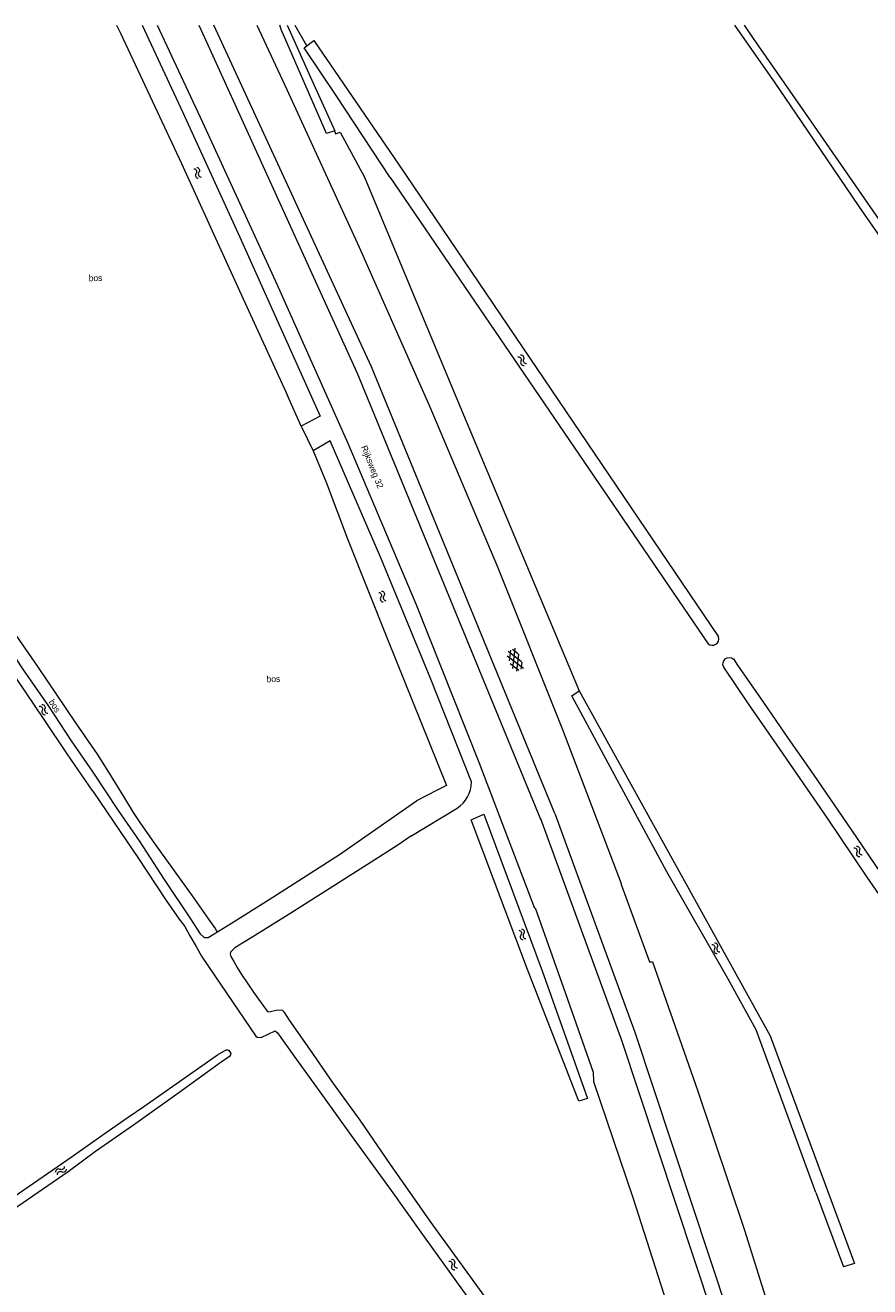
# Model space of a CAD drawing. Header units: metres. Extents: x 195864 to 198202, y 543264 to 544906.
# Tile 76 of 79: x 197619 to 197860, y 544546 to 544906. Entities that reach past the tile are written whole.
import ezdxf

# ---------------------------------------------------------------- set-up
doc = ezdxf.new("R2010")
doc.units = ezdxf.units.M
doc.header["$MEASUREMENT"] = 0
for name, color, linetype, lineweight in [('Level 19', 7, 'Continuous', 0), ('Level 26', 7, 'Continuous', 0), ('Level 28', 7, 'Continuous', 0), ('Level 29', 7, 'Continuous', 0), ('Level 33', 7, 'Continuous', 0), ('Level 34', 7, 'Continuous', 0), ('Level 41', 7, 'Continuous', 0), ('Level 43', 7, 'Continuous', 0)]:
    doc.layers.add(name, color=color, linetype=linetype, lineweight=lineweight)
doc.styles.add('Style-CHAR_FAST_FONT', font='CHAR_FAST_FONT.shx')

# ---------------------------------------------------------------- blocks, each defined once
blk = doc.blocks.new('WA_173')
at = {"layer": 'Level 43', "color": 7, "linetype": 'Continuous', "lineweight": 0, "extrusion": (0, 0, -1)}
for centre in [(-0.75, 0.05), (-0.75, -0.85)]:
    blk.add_arc(centre, 0.85, 28.0725, 151.9276, dxfattribs=at)
at = {"layer": 'Level 43', "color": 7, "linetype": 'Continuous', "lineweight": 0}
for centre in [(2.25, 0.85), (2.25, -0.05)]:
    blk.add_arc(centre, 0.85, 208.0724, 331.9274, dxfattribs=at)
blk = doc.blocks.new('WA_176')
at = {"layer": 'Level 43', "color": 7, "linetype": 'Continuous', "lineweight": 0, "extrusion": (0, 0, -1)}
for centre in [(-0.75, 0.05), (-0.75, -0.85)]:
    blk.add_arc(centre, 0.85, 28.0723, 151.9274, dxfattribs=at)
at = {"layer": 'Level 43', "color": 7, "linetype": 'Continuous', "lineweight": 0}
for centre in [(2.25, 0.85), (2.25, -0.05)]:
    blk.add_arc(centre, 0.85, 208.0726, 331.9276, dxfattribs=at)
blk = doc.blocks.new('WA_174')
at = {"layer": 'Level 43', "color": 7, "linetype": 'Continuous', "lineweight": 0, "extrusion": (0, 0, -1)}
for centre in [(-0.75, 0.05), (-0.75, -0.85)]:
    blk.add_arc(centre, 0.85, 28.0724, 151.9274, dxfattribs=at)
at = {"layer": 'Level 43', "color": 7, "linetype": 'Continuous', "lineweight": 0}
for centre in [(2.25, 0.85), (2.25, -0.05)]:
    blk.add_arc(centre, 0.85, 208.0726, 331.9276, dxfattribs=at)
blk = doc.blocks.new('WA_177')
at = {"layer": 'Level 43', "color": 7, "linetype": 'Continuous', "lineweight": 0, "extrusion": (0, 0, -1)}
for centre in [(-0.75, 0.05), (-0.75, -0.85)]:
    blk.add_arc(centre, 0.85, 28.0725, 151.9275, dxfattribs=at)
at = {"layer": 'Level 43', "color": 7, "linetype": 'Continuous', "lineweight": 0}
for centre in [(2.25, 0.85), (2.25, -0.05)]:
    blk.add_arc(centre, 0.85, 208.0725, 331.9275, dxfattribs=at)
blk = doc.blocks.new('WA_52')
at = {"layer": 'Level 43', "color": 7, "linetype": 'Continuous', "lineweight": 0, "extrusion": (0, 0, -1)}
for centre in [(-0.75, 0.05), (-0.75, -0.85)]:
    blk.add_arc(centre, 0.85, 28.0726, 151.9276, dxfattribs=at)
at = {"layer": 'Level 43', "color": 7, "linetype": 'Continuous', "lineweight": 0}
for centre in [(2.25, 0.85), (2.25, -0.05)]:
    blk.add_arc(centre, 0.85, 208.0724, 331.9274, dxfattribs=at)
blk = doc.blocks.new('WA_97')
at = {"layer": 'Level 43', "color": 7, "linetype": 'Continuous', "lineweight": 0, "extrusion": (0, 0, -1)}
for centre in [(-0.75, 0.05), (-0.75, -0.85)]:
    blk.add_arc(centre, 0.85, 28.0726, 151.9276, dxfattribs=at)
at = {"layer": 'Level 43', "color": 7, "linetype": 'Continuous', "lineweight": 0}
for centre in [(2.25, 0.85), (2.25, -0.05)]:
    blk.add_arc(centre, 0.85, 208.0724, 331.9274, dxfattribs=at)
blk = doc.blocks.new('GVTP4')
at = {"layer": 'Level 41', "color": 7, "linetype": 'Continuous', "lineweight": 0}
for p, q in [((0, 0.6), (1.8, 1.65)), ((0, -0.75), (4.2, 1.65)), ((0, 1.35), (5.1, -1.55)), ((0, 0), (2.7, -1.55)), ((1.1, -1.55), (6.2, 1.35)), ((2, 1.65), (6.2, -0.75)), ((3.5, -1.55), (6.2, 0)), ((4.4, 1.65), (6.2, 0.6))]:
    blk.add_line(p, q, dxfattribs=at)
blk = doc.blocks.new('WA_180')
at = {"layer": 'Level 43', "color": 7, "linetype": 'Continuous', "lineweight": 0, "extrusion": (0, 0, -1)}
for centre in [(-0.75, 0.05), (-0.75, -0.85)]:
    blk.add_arc(centre, 0.85, 28.0725, 151.9276, dxfattribs=at)
at = {"layer": 'Level 43', "color": 7, "linetype": 'Continuous', "lineweight": 0}
for centre in [(2.25, 0.85), (2.25, -0.05)]:
    blk.add_arc(centre, 0.85, 208.0724, 331.9275, dxfattribs=at)
blk = doc.blocks.new('WA_183')
at = {"layer": 'Level 43', "color": 7, "linetype": 'Continuous', "lineweight": 0, "extrusion": (0, 0, -1)}
for centre in [(-0.75, 0.05), (-0.75, -0.85)]:
    blk.add_arc(centre, 0.85, 28.0725, 151.9275, dxfattribs=at)
at = {"layer": 'Level 43', "color": 7, "linetype": 'Continuous', "lineweight": 0}
for centre in [(2.25, 0.85), (2.25, -0.05)]:
    blk.add_arc(centre, 0.85, 208.0724, 331.9275, dxfattribs=at)
blk = doc.blocks.new('WA_25')
at = {"layer": 'Level 43', "color": 7, "linetype": 'Continuous', "lineweight": 0, "extrusion": (0, 0, -1)}
for centre in [(-0.75, 0.05), (-0.75, -0.85)]:
    blk.add_arc(centre, 0.85, 28.0724, 151.9275, dxfattribs=at)
at = {"layer": 'Level 43', "color": 7, "linetype": 'Continuous', "lineweight": 0}
for centre in [(2.25, 0.85), (2.25, -0.05)]:
    blk.add_arc(centre, 0.85, 208.0725, 331.9275, dxfattribs=at)

msp = doc.modelspace()

# ---------------------------------------------------------------- linework, layer by layer
at = {"layer": 'Level 19', "color": 7, "linetype": 'Continuous', "lineweight": 0}
for p, q in [((197725.5, 544866.75), (197816.95, 544731.68)), ((197723.16, 544862.96), (197813.94, 544729.68)), ((197777.12, 544716.33), (197831.65, 544617.71)), ((197729.07, 544674.75), (197742.26, 544682.73)), ((197831.65, 544617.71), (197855.79, 544552.71)), ((197844.75, 544572.95), (197852.62, 544551.71)), ((197855.79, 544552.71), (197852.62, 544551.71))]:
    msp.add_line(p, q, dxfattribs=at)
at = {"layer": 'Level 19', "color": 7, "linetype": 'Continuous', "lineweight": 0, "flags": 128}
for points in [[(197638.2, 544687.61), (197630.91, 544698.25), (197624.29, 544708.11), (197616.43, 544719.77), (197609.93, 544729.46), (197606.14, 544734.94), (197597.67, 544747.45), (197589.96, 544758.74), (197582.99, 544769.25), (197575.52, 544780.32), (197567.86, 544791.43), (197560.19, 544802.94), (197550.88, 544816.58), (197542.49, 544828.77), (197530.33, 544846.64), (197517.89, 544864.89), (197506.73, 544881.28), (197497.66, 544894.77), (197489.66, 544906.44)], [(197492.78, 544906.44), (197493.25, 544905.75), (197497.42, 544899.5), (197502.01, 544892.99), (197506.53, 544886.36), (197512.58, 544877.67), (197518.94, 544868.11), (197526.53, 544856.97), (197532.73, 544847.91), (197540.69, 544836.37), (197554.33, 544816.48), (197561.55, 544805.89), (197570.73, 544792.47), (197579.4, 544779.84), (197587.84, 544767.47), (197595.56, 544755.88), (197603.05, 544744.92), (197610.54, 544733.86), (197618.15, 544722.57), (197625.52, 544711.91), (197632.02, 544702.02), (197638.21, 544693.06)], [(197645, 544906.44), (197646.08, 544904.14), (197663.48, 544866.91), (197680.06, 544830.57), (197693.8, 544800.69)], [(197652.31, 544906.44), (197663.95, 544881.53), (197680.21, 544845.88), (197703.12, 544794.73), (197697.7, 544791.93), (197693.8, 544800.69)], [(197693.69, 544906.44), (197700.28, 544891.84), (197707.31, 544876.27), (197704.9, 544875.47), (197691.98, 544905.19), (197691.58, 544906.44)], [(197821.51, 544906.44), (197832.98, 544890), (197840.52, 544878.97), (197857.03, 544854.66), (197872.06, 544833.06), (197885, 544814.39), (197900.93, 544791.04), (197917.26, 544767.57), (197930.1, 544749.09), (197940.26, 544734.63), (197952.92, 544716.61), (197964.61, 544699.84), (197974.12, 544686.15), (197982.59, 544674.13), (197988.43, 544665.47), (197995.3, 544655.91), (197998.85, 544650.93), (198000, 544648.92)], [(197824.22, 544906.44), (197826.84, 544902.69), (197842.55, 544880.04), (197857.76, 544858.09), (197879.31, 544827.08), (197889, 544813.01), (197901.08, 544795.34), (197913.29, 544777.97), (197926.63, 544758.33), (197937.92, 544742.26), (197948.61, 544726.96), (197954.82, 544718.3), (197965.66, 544702.61), (197975.28, 544688.84), (197983.82, 544676.48), (197992.11, 544664.69), (198000, 544653.58)], [(197723.16, 544862.96), (197707.66, 544886.32), (197698.58, 544900.03), (197701.28, 544902.11), (197725.5, 544866.75)], [(197746.33, 544690.28), (197734.75, 544719.58), (197720.42, 544754.28), (197705.97, 544787.7), (197701.1, 544784.87), (197704.89, 544775.88)], [(197704.89, 544775.88), (197710.99, 544759.69), (197722.37, 544731.07), (197739.26, 544689.29), (197736.53, 544687.94), (197730.69, 544684.82)], [(197821.21, 544725.39), (197822.39, 544723.64), (197829.76, 544712.98), (197836.8, 544702.69), (197843.97, 544692.45), (197854.88, 544676.53), (197863.17, 544664.32)], [(197971.89, 544500), (197959.78, 544517.46), (197947.94, 544534.68), (197934.41, 544554.38), (197920.62, 544574.53), (197908.86, 544591.49), (197897.8, 544607.59), (197884.39, 544626.88), (197871.6, 544645.46), (197859.39, 544663.1), (197848.08, 544679.92), (197835.42, 544698.32), (197825.51, 544712.61), (197818.41, 544723.07)], [(197844.75, 544572.95), (197827.68, 544619.45), (197819.58, 544634.1), (197802.14, 544664.56), (197774.99, 544714.82), (197777.12, 544716.33)], [(197638.21, 544693.06), (197645.45, 544682.08), (197651.39, 544673.42), (197658.58, 544662.4), (197665.93, 544651.42), (197668.87, 544646.91), (197670.02, 544645.79), (197671.1, 544645.78), (197672.9, 544646.86), (197677.85, 544649.93), (197688.61, 544656.71), (197708.68, 544669.49), (197730.69, 544684.82)], [(197638.2, 544687.61), (197644.17, 544678.78), (197651.06, 544668.72), (197659.1, 544656.4), (197662.9, 544651.05), (197664.45, 544648.92), (197665.9, 544646.27), (197667.67, 544643.29), (197669.24, 544640.46), (197673.06, 544634.88), (197684.75, 544617.68), (197685.15, 544617.33), (197686.3, 544617.23), (197690.3, 544619.15), (197690.9, 544618.58), (197695.57, 544611.97), (197703.84, 544600.66), (197712, 544589.29), (197723.39, 544573.5), (197732.38, 544560.98), (197742.55, 544546.82), (197752.09, 544533.63)], [(197779.49, 544599.81), (197777.03, 544599.03), (197762.35, 544636.67), (197746.29, 544679.48), (197749.87, 544681.07), (197766.51, 544636.31), (197779.49, 544599.81)], [(197729.07, 544674.75), (197725.34, 544672.16), (197714.58, 544665.3), (197694.73, 544652.8), (197683.9, 544645.97), (197681.2, 544644.42), (197678.77, 544642.85), (197677.49, 544641.62), (197677.44, 544641.12), (197677.62, 544640.4), (197678.44, 544639), (197679.42, 544637.27), (197680.64, 544635.27), (197684.26, 544629.91), (197688.03, 544624.73), (197688.41, 544624.58), (197688.91, 544624.68), (197690.56, 544625.05), (197691.73, 544625.18), (197692.26, 544625.03), (197692.71, 544624.62), (197694.31, 544622.25), (197700.1, 544613.96), (197706.87, 544604.15), (197714.43, 544593.61), (197723.15, 544580.97), (197730.09, 544571.11), (197734.44, 544564.76), (197743, 544552.97), (197750.57, 544542.55)], [(197673.79, 544612.32), (197676.27, 544613.77), (197676.67, 544613.74), (197676.97, 544613.64), (197677.37, 544613.17), (197677.57, 544612.72), (197677.54, 544612.32), (197677.27, 544611.87), (197674.81, 544610.2), (197662.75, 544601.49), (197649.79, 544592.23), (197639, 544584.64), (197631.2, 544578.88), (197625.34, 544574.88), (197613.98, 544567.1)], [(197614.21, 544570.77), (197624.04, 544577.59), (197631.98, 544583.05), (197639.83, 544588.62), (197644.86, 544592.11), (197648.32, 544594.51), (197652.8, 544597.5), (197673.79, 544612.32)]]:
    msp.add_lwpolyline(points, dxfattribs=at)
at = {"layer": 'Level 19', "color": 7, "linetype": 'Continuous', "lineweight": 0}
for centre, radius, start, end in [((197815.1, 544731.21), 1.91, 232.4927, 14.3336), ((197737.48, 544690.19), 8.85, 302.6687, 0.5967)]:
    msp.add_arc(centre, radius, start, end, dxfattribs=at)
at = {"layer": 'Level 19', "color": 7, "linetype": 'Continuous', "lineweight": 0, "extrusion": (0, 0, -1)}
msp.add_arc((-197820.03, 544723.96), 1.85, 331.1526, 129.7249, dxfattribs=at)
at = {"layer": 'Level 26', "color": 7, "linetype": 'Continuous', "lineweight": 0}
for p, q in [((197695.87, 544906.44), (197699.25, 544900.61)), ((197697.7, 544791.93), (197701.1, 544784.87))]:
    msp.add_line(p, q, dxfattribs=at)
at = {"layer": 'Level 26', "color": 7, "linetype": 'Continuous', "lineweight": 0, "flags": 128}
msp.add_lwpolyline([(197707.25, 544876.27), (197707.53, 544875.46), (197708.87, 544875.9), (197715.76, 544863), (197741.89, 544800.4), (197777.12, 544716.33)], dxfattribs=at)
at = {"layer": 'Level 28', "color": 7, "linetype": 'Continuous', "lineweight": 0, "flags": 128}
msp.add_lwpolyline([(197496.64, 544906.44), (197502.82, 544897.41), (197513.73, 544881.55), (197524.04, 544866.48), (197537.98, 544846.1), (197550.61, 544827.76), (197563.5, 544808.91), (197576.96, 544789.32), (197587.82, 544773.35), (197600.01, 544755.7), (197611.94, 544738.41), (197622.36, 544723.22), (197633.2, 544707.15), (197639.41, 544698.19), (197642.66, 544693.06), (197647, 544686.12), (197649.75, 544681.52), (197651.6, 544678.64), (197655.82, 544672.63), (197666.56, 544657.69), (197671.23, 544651.08), (197673.17, 544648.36), (197673.74, 544647.38)], dxfattribs=at)
at = {"layer": 'Level 29', "color": 7, "linetype": 'Continuous', "lineweight": 0}
for p, q in [((197668.46, 544906.44), (197670.6, 544901.91)), ((197770.14, 544681.28), (197792.98, 544618.74)), ((197766.1, 544679.8), (197788.94, 544617.27)), ((197788.9, 544617.39), (197817.29, 544531.83)), ((197792.98, 544618.74), (197821.38, 544533.18))]:
    msp.add_line(p, q, dxfattribs=at)
at = {"layer": 'Level 29', "color": 7, "linetype": 'Continuous', "lineweight": 0, "flags": 128}
for points in [[(197656.58, 544906.44), (197669.54, 544878.73), (197690.42, 544833.34), (197711.03, 544787.09), (197730.44, 544741.12), (197748.49, 544695.91), (197764.39, 544654.21)], [(197770.14, 544681.28), (197717.83, 544808.84), (197672.76, 544906.44)], [(197685.03, 544906.44), (197693.02, 544889.34), (197714.28, 544843.01), (197734.49, 544797.42), (197753.79, 544751.71), (197772.35, 544705.2), (197789.1, 544661.28)], [(197670.6, 544901.91), (197713.74, 544807.05), (197766.05, 544679.59)], [(197788.98, 544661.27), (197797.21, 544638.84), (197798.04, 544638.88), (197810.9, 544602.21), (197824.3, 544562.21), (197835.21, 544527.53), (197843.23, 544501.29), (197843.61, 544500)], [(197764.52, 544654.26), (197773.19, 544629.83), (197781.07, 544607.32), (197781.2, 544604.73), (197792.4, 544571.53), (197807.6, 544524.3), (197814.9, 544500)]]:
    msp.add_lwpolyline(points, dxfattribs=at)

# ---------------------------------------------------------------- block references
at = {"layer": 'Level 41', "color": 7, "linetype": 'Continuous', "lineweight": 0, "xscale": 0.9999985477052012, "yscale": 0.9999985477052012, "zscale": 0.9999985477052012, "rotation": 292.8309493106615}
msp.add_blockref('GVTP4', (197757.52, 544727.94), dxfattribs=at)
at = {"layer": 'Level 43', "color": 7, "linetype": 'Continuous', "lineweight": 0}
for name, p, xscale, yscale, zscale, rotation in [('WA_180', (197667.48, 544865.63), 0.9999979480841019, 0.9999979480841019, 0.9999979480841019, 294.1795343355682), ('WA_173', (197759.97, 544811.97), 0.999999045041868, 0.999999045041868, 0.999999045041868, 305.9480466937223), ('WA_25', (197720.28, 544744.59), 1.000000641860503, 1.000000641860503, 1.000000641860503, 294.404275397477), ('WA_97', (197623.25, 544712.14), 1.000001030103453, 1.000001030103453, 1.000001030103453, 305.2219395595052), ('WA_177', (197855.94, 544671.66), 0.999999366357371, 0.999999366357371, 0.9999993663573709, 304.0014541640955), ('WA_183', (197760.26, 544648.09), 1.000002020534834, 1.000002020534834, 1.000002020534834, 293.101513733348), ('WA_52', (197815.39, 544644.07), 1.000002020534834, 1.000002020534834, 1.000002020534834, 300.0285886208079), ('WA_174', (197630.3, 544580.03), 0.9999992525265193, 0.9999992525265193, 0.9999992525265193, 213.2264626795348), ('WA_176', (197740.25, 544553.65), 1.000000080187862, 1.000000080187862, 1.000000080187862, 304.4092019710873)]:
    msp.add_blockref(name, p, dxfattribs=dict(at, xscale=xscale, yscale=yscale, zscale=zscale, rotation=rotation))

# ---------------------------------------------------------------- texts
at = {"layer": 'Level 33', "color": 7, "linetype": 'Continuous', "lineweight": 13, "style": 'Style-CHAR_FAST_FONT'}
for rotation, p in [(1.8347, (197637.04, 544833.28)), (1.8347, (197687.87, 544718.72)), (303.5788, (197625.5, 544713.09))]:
    msp.add_text('bos', height=1.8, rotation=rotation, dxfattribs=at).set_placement(p)
at = {"layer": 'Level 34', "color": 7, "linetype": 'Continuous', "lineweight": 13, "style": 'Style-CHAR_FAST_FONT'}
msp.add_text('Rijksweg 32', height=1.8, rotation=292.0779, dxfattribs=at).set_placement((197714.77, 544785.95))

doc.saveas('drawing.dxf')
